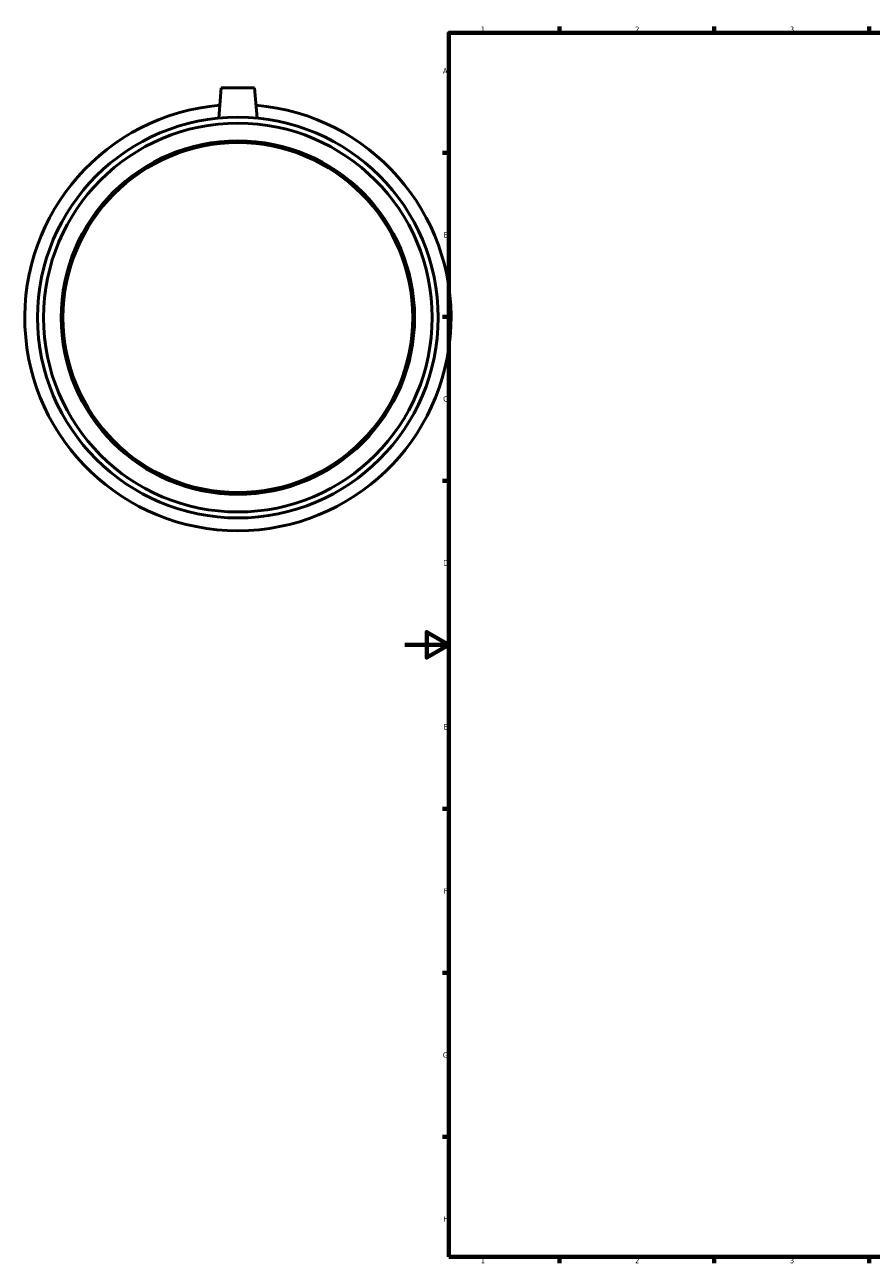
# Model space of a CAD drawing. Header units: millimetres. Extents: x -172 to 1095, y -224 to 1241.
# Tile 1 of 6: x -172 to 211, y 17 to 578. Entities that reach past the tile are written whole.
import ezdxf

# ---------------------------------------------------------------- set-up
doc = ezdxf.new("R2010")
doc.units = ezdxf.units.MM
doc.layers.add('Border (ISO)', color=7, linetype='Continuous', lineweight=70)
doc.layers.add('Visible (ISO)', color=7, linetype='Continuous', lineweight=50)
doc.styles.add('Note Text (ISO)', font='tahoma.ttf')

# ---------------------------------------------------------------- blocks, each defined once
blk = doc.blocks.new('Borders Default Border')
at = {"layer": 'Border (ISO)'}
for p, q in [((70.08, 574), (70.08, 576.9)), ((140.17, 574), (140.17, 576.9)), ((210.25, 574), (210.25, 576.9)), ((20, 519.75), (17.1, 519.75)), ((20, 445.5), (17.1, 445.5)), ((20, 371.25), (17.1, 371.25)), ((20, 222.75), (17.1, 222.75)), ((20, 148.5), (17.1, 148.5)), ((20, 74.25), (17.1, 74.25)), ((70.08, 20), (70.08, 17.1)), ((140.17, 20), (140.17, 17.1)), ((210.25, 20), (210.25, 17.1))]:
    blk.add_line(p, q, dxfattribs=at)
at = {"layer": 'Border (ISO)', "flags": 128}
for points in [[(20, 20), (20, 574), (821, 574), (821, 20), (20, 20)], [(0, 297), (20, 297), (10, 302.77), (10, 291.23), (20, 297)]]:
    blk.add_lwpolyline(points, dxfattribs=at)
at = {"layer": 'Border (ISO)', "color": 232, "true_color": 0xca0064, "char_height": 2.5, "attachment_point": 7, "style": 'Note Text (ISO)'}
for s, insert in [('1', (34.48, 574.4)), ('2', (104.37, 574.4)), ('3', (174.43, 574.35)), ('A', (17.29, 555.62)), ('B', (17.59, 481.37)), ('C', (17.43, 407.08)), ('D', (17.43, 332.88)), ('E', (17.64, 258.63)), ('F', (17.7, 184.38)), ('G', (17.31, 110.08)), ('H', (17.44, 35.88)), ('1', (34.48, 17.1)), ('2', (104.37, 17.1)), ('3', (174.43, 17.05))]:
    blk.add_mtext(s, dxfattribs=dict(at, insert=insert))

msp = doc.modelspace()

# ---------------------------------------------------------------- linework, layer by layer
at = {"layer": 'Visible (ISO)'}
for p, q in [((-83.041, 549.177), (-84.241, 535.469)), ((-68.041, 549.177), (-83.041, 549.177)), ((-68.041, 549.177), (-66.842, 535.469))]:
    msp.add_line(p, q, dxfattribs=at)
for radius in [90.71, 87.989, 80, 79.2]:
    msp.add_circle((-75.541, 445.177), radius, dxfattribs=at)
msp.add_arc((-75.541, 445.177), 96.5, 94.86655, 85.13345, dxfattribs=at)

# ---------------------------------------------------------------- block references
msp.add_blockref('Borders Default Border', (0, 0))

doc.saveas('drawing.dxf')
